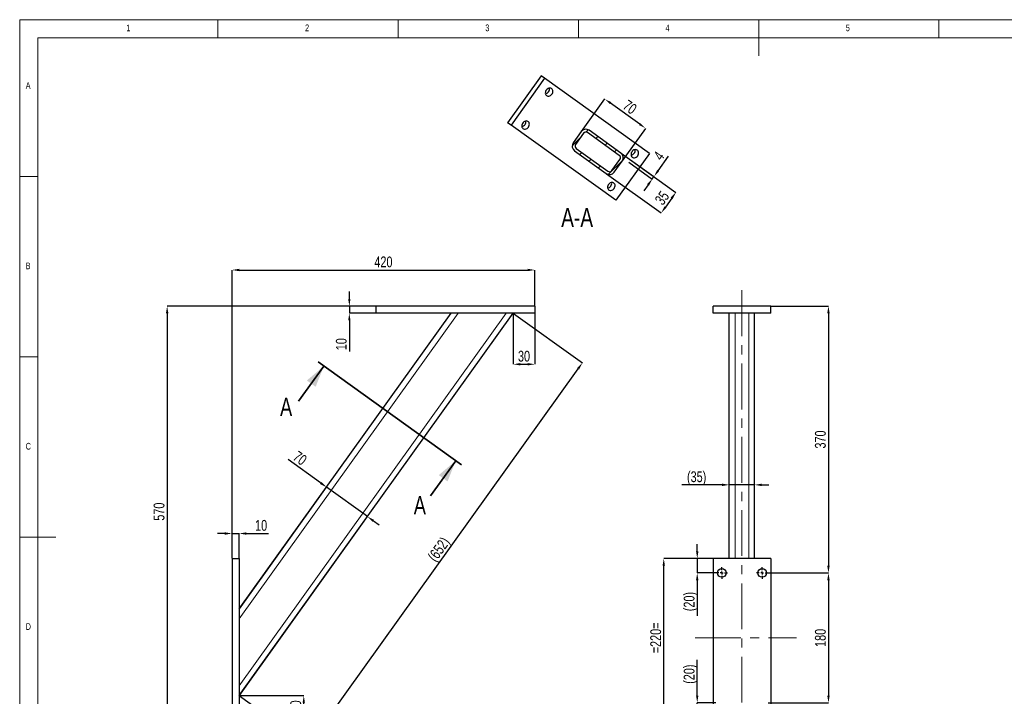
# Model space of a CAD drawing. Header units: millimetres. Extents: x 5 to 415, y 5 to 292.
# Tile 2 of 3: x 5 to 278, y 104 to 292. Entities that reach past the tile are written whole.
import ezdxf

# ---------------------------------------------------------------- set-up
doc = ezdxf.new("R2010")
doc.units = ezdxf.units.MM
doc.header["$PDSIZE"] = -1
doc.linetypes.add('CENTERX2', pattern=[20.32, 12.7, -2.54, 2.54, -2.54])
for name, color, linetype in [('COTES', 1, 'Continuous'), ('NOTES', 6, 'Continuous'), ('TRAIT-FINS', 9, 'Continuous'), ('TRAIT-MIXTES', 3, 'CENTERX2')]:
    doc.layers.add(name, color=color, linetype=linetype)
doc.layers.add('TRAIT-FORT', color=4, linetype='Continuous', lineweight=25)
doc.styles.add('SLDTEXTSTYLE0', font='TXT', dxfattribs={"width": 0.75})
doc.dimstyles.new('SLDDIMSTYLE0', dxfattribs={"dimtxt": 3, "dimasz": 2, "dimexe": 0, "dimexo": 0.0625, "dimgap": 0.75, "dimtad": 1, "dimlfac": 5, "dimrnd": 1e-09, "dimzin": 12, "dimdsep": 46, "dimtxsty": 'SLDTEXTSTYLE0', "dimsah": 1, "dimcen": 0.09, "dimadec": 0, "dimazin": 3, "dimtfac": 1, "dimtmove": 0, "dimatfit": 0, "dimfxl": 1, "dimfrac": 2, "dimtolj": 1, "dimtzin": 12, "dimarcsym": 0})
doc.dimstyles.new('SLDDIMSTYLE1', dxfattribs={"dimtxt": 3, "dimasz": 2, "dimexe": 0, "dimexo": 0.0625, "dimgap": 0.75, "dimtad": 1, "dimlfac": 5, "dimrnd": 1e-09, "dimzin": 12, "dimdsep": 46, "dimtxsty": 'SLDTEXTSTYLE0', "dimsah": 1, "dimcen": 0.09, "dimadec": 0, "dimazin": 3, "dimtfac": 1, "dimtofl": 0, "dimtmove": 0, "dimatfit": 3, "dimfxl": 1, "dimfrac": 2, "dimtolj": 1, "dimtzin": 12, "dimarcsym": 0})
doc.dimstyles.new('SLDDIMSTYLE2', dxfattribs={"dimtxt": 3, "dimasz": 2, "dimexe": 0, "dimexo": 0.0625, "dimgap": 0.75, "dimtad": 1, "dimdec": 0, "dimlfac": 5, "dimrnd": 1e-09, "dimzin": 12, "dimdsep": 46, "dimtxsty": 'SLDTEXTSTYLE0', "dimsah": 1, "dimcen": 0.09, "dimadec": 0, "dimazin": 3, "dimtfac": 1, "dimtdec": 0, "dimtofl": 0, "dimtmove": 0, "dimatfit": 3, "dimfxl": 1, "dimfrac": 2, "dimtolj": 1, "dimtzin": 12, "dimarcsym": 0})
doc.dimstyles.new('SLDDIMSTYLE3', dxfattribs={"dimtxt": 3, "dimasz": 2, "dimexe": 0, "dimexo": 0.0625, "dimgap": 0.75, "dimtad": 1, "dimdec": 0, "dimlfac": 5, "dimrnd": 1e-09, "dimzin": 12, "dimdsep": 46, "dimtxsty": 'SLDTEXTSTYLE0', "dimsah": 1, "dimcen": 0.09, "dimadec": 0, "dimazin": 3, "dimtfac": 1, "dimtdec": 0, "dimtmove": 0, "dimatfit": 0, "dimfxl": 1, "dimfrac": 2, "dimtolj": 1, "dimtzin": 12, "dimarcsym": 0})

# ---------------------------------------------------------------- blocks, each defined once
blk = doc.blocks.new('_D')
at = {"layer": 'COTES', "color": 0, "lineweight": -2, "transparency": 16777216}
for p, q in [((61.9, 149.54), (59.9, 149.54)), ((63.9, 142.67), (63.9, 149.54)), ((63.9, 149.54), (65.9, 149.54)), ((65.9, 142.67), (65.9, 149.54)), ((67.9, 149.54), (74.03, 149.54))]:
    blk.add_line(p, q, dxfattribs=at)
at = {"layer": 'COTES', "color": 0, "transparency": 16777216}
for points in [[(61.9, 149.87), (61.9, 149.2), (63.9, 149.54)], [(67.9, 149.87), (67.9, 149.2), (65.9, 149.54)]]:
    blk.add_solid(points, dxfattribs=at)
at = {"layer": 'Defpoints', "color": 0, "transparency": 16777216}
for p in [(65.9, 149.54), (63.9, 142.6), (65.9, 142.6)]:
    blk.add_point(p, dxfattribs=at)
at = {"layer": 'COTES', "color": 0, "transparency": 16777216, "insert": (71.97, 153.29), "char_height": 3, "attachment_point": 2, "style": 'SLDTEXTSTYLE0'}
blk.add_mtext('\\A1;10', dxfattribs=at)
blk = doc.blocks.new('_D_1')
at = {"layer": 'COTES', "color": 0, "lineweight": -2, "transparency": 16777216}
for p, q in [((96.45, 214.6), (96.45, 216.6)), ((103.84, 212.6), (96.45, 212.6)), ((96.45, 212.6), (96.45, 210.6)), ((103.84, 210.6), (96.45, 210.6)), ((96.45, 208.6), (96.45, 199.97))]:
    blk.add_line(p, q, dxfattribs=at)
at = {"layer": 'COTES', "color": 0, "transparency": 16777216}
for points in [[(96.12, 214.6), (96.78, 214.6), (96.45, 212.6)], [(96.12, 208.6), (96.78, 208.6), (96.45, 210.6)]]:
    blk.add_solid(points, dxfattribs=at)
at = {"layer": 'Defpoints', "color": 0, "transparency": 16777216}
for p in [(96.45, 210.6), (103.9, 212.6), (103.9, 210.6)]:
    blk.add_point(p, dxfattribs=at)
at = {"layer": 'COTES', "color": 0, "transparency": 16777216, "insert": (92.7, 202.03), "char_height": 3, "attachment_point": 2, "rotation": 90, "style": 'SLDTEXTSTYLE0'}
blk.add_mtext('\\A1;10', dxfattribs=at)
blk = doc.blocks.new('_D_2')
at = {"layer": 'COTES', "color": 0, "lineweight": -2, "transparency": 16777216}
for p, q in [((63.9, 142.67), (63.9, 222.6)), ((65.9, 222.6), (145.9, 222.6)), ((147.9, 212.67), (147.9, 222.6))]:
    blk.add_line(p, q, dxfattribs=at)
at = {"layer": 'COTES', "color": 0, "transparency": 16777216}
for points in [[(65.9, 222.94), (65.9, 222.27), (63.9, 222.6)], [(145.9, 222.94), (145.9, 222.27), (147.9, 222.6)]]:
    blk.add_solid(points, dxfattribs=at)
at = {"layer": 'Defpoints', "color": 0, "transparency": 16777216}
for p in [(147.9, 222.6), (147.9, 212.6), (63.9, 142.6)]:
    blk.add_point(p, dxfattribs=at)
at = {"layer": 'COTES', "color": 0, "transparency": 16777216, "insert": (105.9, 226.35), "char_height": 3, "attachment_point": 2, "style": 'SLDTEXTSTYLE0'}
blk.add_mtext('\\A1;420', dxfattribs=at)
blk = doc.blocks.new('_D_3')
at = {"layer": 'COTES', "color": 0, "lineweight": -2, "transparency": 16777216}
for p, q in [((103.84, 212.6), (45.9, 212.6)), ((45.9, 210.6), (45.9, 100.6)), ((63.84, 98.6), (45.9, 98.6))]:
    blk.add_line(p, q, dxfattribs=at)
at = {"layer": 'COTES', "color": 0, "transparency": 16777216}
for points in [[(45.57, 210.6), (46.24, 210.6), (45.9, 212.6)], [(45.57, 100.6), (46.24, 100.6), (45.9, 98.6)]]:
    blk.add_solid(points, dxfattribs=at)
at = {"layer": 'Defpoints', "color": 0, "transparency": 16777216}
for p in [(103.9, 212.6), (45.9, 98.6), (63.9, 98.6)]:
    blk.add_point(p, dxfattribs=at)
at = {"layer": 'COTES', "color": 0, "transparency": 16777216, "insert": (42.15, 155.6), "char_height": 3, "attachment_point": 2, "rotation": 90, "style": 'SLDTEXTSTYLE0'}
blk.add_mtext('\\A1;570', dxfattribs=at)
blk = doc.blocks.new('_D_4')
at = {"layer": 'COTES', "color": 0, "lineweight": -2, "transparency": 16777216}
for p, q in [((141.95, 210.57), (161.08, 196.85)), ((86.25, 92.48), (159.92, 195.23)), ((65.95, 104.57), (85.08, 90.85))]:
    blk.add_line(p, q, dxfattribs=at)
at = {"layer": 'COTES', "color": 0, "transparency": 16777216}
for points in [[(159.65, 195.42), (160.19, 195.03), (161.08, 196.85)], [(85.98, 92.67), (86.52, 92.28), (85.08, 90.85)]]:
    blk.add_solid(points, dxfattribs=at)
at = {"layer": 'Defpoints', "color": 0, "transparency": 16777216}
for p in [(141.9, 210.6), (161.08, 196.85), (65.9, 104.6)]:
    blk.add_point(p, dxfattribs=at)
at = {"layer": 'COTES', "color": 0, "transparency": 16777216, "insert": (120.03, 146.04), "char_height": 3, "attachment_point": 2, "rotation": 54.3602, "style": 'SLDTEXTSTYLE0'}
blk.add_mtext('\\A1;(652)', dxfattribs=at)
blk = doc.blocks.new('_D_5')
at = {"layer": 'COTES', "color": 0, "lineweight": -2, "transparency": 16777216}
for p, q in [((141.9, 210.54), (141.9, 196.46)), ((147.9, 210.54), (147.9, 196.46)), ((143.9, 196.46), (145.9, 196.46))]:
    blk.add_line(p, q, dxfattribs=at)
at = {"layer": 'COTES', "color": 0, "transparency": 16777216}
for points in [[(143.9, 196.8), (143.9, 196.13), (141.9, 196.46)], [(145.9, 196.8), (145.9, 196.13), (147.9, 196.46)]]:
    blk.add_solid(points, dxfattribs=at)
at = {"layer": 'Defpoints', "color": 0, "transparency": 16777216}
for p in [(141.9, 210.6), (147.9, 210.6), (147.9, 196.46)]:
    blk.add_point(p, dxfattribs=at)
at = {"layer": 'COTES', "color": 0, "transparency": 16777216, "insert": (144.9, 200.21), "char_height": 3, "attachment_point": 2, "style": 'SLDTEXTSTYLE0'}
blk.add_mtext('\\A1;30', dxfattribs=at)
blk = doc.blocks.new('_D_6')
at = {"layer": 'COTES', "color": 0, "lineweight": -2, "transparency": 16777216}
for p, q in [((65.97, 104.6), (83.81, 104.6)), ((83.81, 100.6), (83.81, 102.6)), ((65.97, 98.6), (83.81, 98.6))]:
    blk.add_line(p, q, dxfattribs=at)
at = {"layer": 'COTES', "color": 0, "transparency": 16777216}
for points in [[(83.48, 102.6), (84.14, 102.6), (83.81, 104.6)], [(83.48, 100.6), (84.14, 100.6), (83.81, 98.6)]]:
    blk.add_solid(points, dxfattribs=at)
at = {"layer": 'Defpoints', "color": 0, "transparency": 16777216}
for p in [(65.9, 104.6), (83.81, 104.6), (65.9, 98.6)]:
    blk.add_point(p, dxfattribs=at)
at = {"layer": 'COTES', "color": 0, "transparency": 16777216, "insert": (80.06, 101.6), "char_height": 3, "attachment_point": 2, "rotation": 90, "style": 'SLDTEXTSTYLE0'}
blk.add_mtext('\\A1;30', dxfattribs=at)
blk = doc.blocks.new('_D_7')
at = {"layer": 'COTES', "color": 0, "lineweight": -2, "transparency": 16777216}
for p, q in [((88.49, 163.56), (79.48, 170.02)), ((65.94, 128.68), (90.11, 162.39)), ((101.49, 154.24), (90.11, 162.39)), ((65.94, 104.65), (101.49, 154.24)), ((103.11, 153.07), (104.74, 151.9))]:
    blk.add_line(p, q, dxfattribs=at)
at = {"layer": 'COTES', "color": 0, "transparency": 16777216}
for points in [[(88.68, 163.83), (88.29, 163.29), (90.11, 162.39)], [(103.31, 153.34), (102.92, 152.8), (101.49, 154.24)]]:
    blk.add_solid(points, dxfattribs=at)
at = {"layer": 'Defpoints', "color": 0, "transparency": 16777216}
for p in [(90.11, 162.39), (65.9, 128.63), (65.9, 104.6)]:
    blk.add_point(p, dxfattribs=at)
at = {"layer": 'COTES', "color": 0, "transparency": 16777216, "insert": (83.64, 171.65), "char_height": 3, "attachment_point": 2, "rotation": 324.3602, "style": 'SLDTEXTSTYLE0'}
blk.add_mtext('\\A1;70', dxfattribs=at)
blk = doc.blocks.new('_D_8')
at = {"layer": 'COTES', "color": 0, "lineweight": -2, "transparency": 16777216}
for p, q in [((199.85, 163.03), (188.66, 163.03)), ((201.85, 142.67), (201.85, 163.03)), ((208.85, 163.03), (201.85, 163.03)), ((208.85, 142.67), (208.85, 163.03)), ((210.85, 163.03), (212.85, 163.03))]:
    blk.add_line(p, q, dxfattribs=at)
at = {"layer": 'COTES', "color": 0, "transparency": 16777216}
for points in [[(199.85, 163.37), (199.85, 162.7), (201.85, 163.03)], [(210.85, 163.37), (210.85, 162.7), (208.85, 163.03)]]:
    blk.add_solid(points, dxfattribs=at)
at = {"layer": 'Defpoints', "color": 0, "transparency": 16777216}
for p in [(208.85, 163.03), (201.85, 142.6), (208.85, 142.6)]:
    blk.add_point(p, dxfattribs=at)
at = {"layer": 'COTES', "color": 0, "transparency": 16777216, "insert": (192.79, 166.78), "char_height": 3, "attachment_point": 2, "style": 'SLDTEXTSTYLE0'}
blk.add_mtext('\\A1;(35)', dxfattribs=at)
blk = doc.blocks.new('_D_9')
at = {"layer": 'COTES', "color": 0, "lineweight": -2, "transparency": 16777216}
for p, q in [((213.42, 212.6), (229.35, 212.6)), ((229.35, 210.6), (229.35, 140.6)), ((212.62, 138.6), (229.35, 138.6))]:
    blk.add_line(p, q, dxfattribs=at)
at = {"layer": 'COTES', "color": 0, "transparency": 16777216}
for points in [[(229.02, 210.6), (229.69, 210.6), (229.35, 212.6)], [(229.02, 140.6), (229.69, 140.6), (229.35, 138.6)]]:
    blk.add_solid(points, dxfattribs=at)
at = {"layer": 'Defpoints', "color": 0, "transparency": 16777216}
for p in [(213.35, 212.6), (212.55, 138.6), (229.35, 138.6)]:
    blk.add_point(p, dxfattribs=at)
at = {"layer": 'COTES', "color": 0, "transparency": 16777216, "insert": (225.6, 175.6), "char_height": 3, "attachment_point": 2, "rotation": 90, "style": 'SLDTEXTSTYLE0'}
blk.add_mtext('\\A1;370', dxfattribs=at)
blk = doc.blocks.new('_D_10')
at = {"layer": 'COTES', "color": 0, "lineweight": -2, "transparency": 16777216}
for p, q in [((212.62, 138.6), (229.35, 138.6)), ((229.35, 136.6), (229.35, 104.6)), ((212.62, 102.6), (229.35, 102.6))]:
    blk.add_line(p, q, dxfattribs=at)
at = {"layer": 'COTES', "color": 0, "transparency": 16777216}
for points in [[(229.02, 136.6), (229.69, 136.6), (229.35, 138.6)], [(229.02, 104.6), (229.69, 104.6), (229.35, 102.6)]]:
    blk.add_solid(points, dxfattribs=at)
at = {"layer": 'Defpoints', "color": 0, "transparency": 16777216}
for p in [(212.55, 138.6), (212.55, 102.6), (229.35, 102.6)]:
    blk.add_point(p, dxfattribs=at)
at = {"layer": 'COTES', "color": 0, "transparency": 16777216, "insert": (225.6, 120.6), "char_height": 3, "attachment_point": 2, "rotation": 90, "style": 'SLDTEXTSTYLE0'}
blk.add_mtext('\\A1;180', dxfattribs=at)
blk = doc.blocks.new('_D_13')
at = {"layer": 'COTES', "color": 0, "lineweight": -2, "transparency": 16777216}
for p, q in [((197.29, 142.6), (183.67, 142.6)), ((183.67, 100.6), (183.67, 140.6)), ((197.29, 98.6), (183.67, 98.6))]:
    blk.add_line(p, q, dxfattribs=at)
at = {"layer": 'COTES', "color": 0, "transparency": 16777216}
for points in [[(183.33, 140.6), (184, 140.6), (183.67, 142.6)], [(183.33, 100.6), (184, 100.6), (183.67, 98.6)]]:
    blk.add_solid(points, dxfattribs=at)
at = {"layer": 'Defpoints', "color": 0, "transparency": 16777216}
for p in [(183.67, 142.6), (197.35, 142.6), (197.35, 98.6)]:
    blk.add_point(p, dxfattribs=at)
at = {"layer": 'COTES', "color": 0, "transparency": 16777216, "insert": (179.92, 120.6), "char_height": 3, "attachment_point": 2, "rotation": 90, "style": 'SLDTEXTSTYLE0'}
blk.add_mtext('\\A1;=220=', dxfattribs=at)
blk = doc.blocks.new('_D_15')
at = {"layer": 'COTES', "color": 0, "lineweight": -2, "transparency": 16777216}
for p, q in [((192.95, 144.6), (192.95, 146.6)), ((197.29, 142.6), (192.95, 142.6)), ((192.95, 142.6), (192.95, 138.6)), ((198.09, 138.6), (192.95, 138.6)), ((192.95, 136.6), (192.95, 126.73))]:
    blk.add_line(p, q, dxfattribs=at)
at = {"layer": 'COTES', "color": 0, "transparency": 16777216}
for points in [[(192.62, 144.6), (193.28, 144.6), (192.95, 142.6)], [(192.62, 136.6), (193.28, 136.6), (192.95, 138.6)]]:
    blk.add_solid(points, dxfattribs=at)
at = {"layer": 'Defpoints', "color": 0, "transparency": 16777216}
for p in [(192.95, 142.6), (197.35, 142.6), (198.15, 138.6)]:
    blk.add_point(p, dxfattribs=at)
at = {"layer": 'COTES', "color": 0, "transparency": 16777216, "insert": (189.2, 130.67), "char_height": 3, "attachment_point": 2, "rotation": 90, "style": 'SLDTEXTSTYLE0'}
blk.add_mtext('\\A1;(20)', dxfattribs=at)
blk = doc.blocks.new('_D_16')
at = {"layer": 'COTES', "color": 0, "lineweight": -2, "transparency": 16777216}
for p, q in [((192.95, 104.6), (192.95, 114.48)), ((198.09, 102.6), (192.95, 102.6)), ((192.95, 98.6), (192.95, 102.6)), ((197.29, 98.6), (192.95, 98.6)), ((192.95, 96.6), (192.95, 94.6))]:
    blk.add_line(p, q, dxfattribs=at)
at = {"layer": 'COTES', "color": 0, "transparency": 16777216}
for points in [[(192.62, 104.6), (193.28, 104.6), (192.95, 102.6)], [(192.62, 96.6), (193.28, 96.6), (192.95, 98.6)]]:
    blk.add_solid(points, dxfattribs=at)
at = {"layer": 'Defpoints', "color": 0, "transparency": 16777216}
for p in [(192.95, 102.6), (198.15, 102.6), (197.35, 98.6)]:
    blk.add_point(p, dxfattribs=at)
at = {"layer": 'COTES', "color": 0, "transparency": 16777216, "insert": (189.2, 110.54), "char_height": 3, "attachment_point": 2, "rotation": 90, "style": 'SLDTEXTSTYLE0'}
blk.add_mtext('\\A1;(20)', dxfattribs=at)
blk = doc.blocks.new('SW_CENTERMARKSYMBOL_2')
at = {"layer": 'TRAIT-MIXTES', "color": 0}
for p, q in [((-0.8, 0), (-1.6, 0)), ((0, 0), (-0.4, 0)), ((0, 0.8), (0, 1.6)), ((0, 0), (0, 0.4)), ((0, 0), (0, -0.4)), ((0, 0), (0.4, 0)), ((0.8, 0), (1.6, 0)), ((0, -0.8), (0, -1.6))]:
    blk.add_line(p, q, dxfattribs=at)
blk = doc.blocks.new('SW_CENTERMARKSYMBOL_3')
at = {"layer": 'TRAIT-MIXTES', "color": 0}
for p, q in [((-0.8, 0), (-1.6, 0)), ((0, 0), (-0.4, 0)), ((0, 0.8), (0, 1.6)), ((0, 0), (0, 0.4)), ((0, 0), (0, -0.4)), ((0, 0), (0.4, 0)), ((0.8, 0), (1.6, 0)), ((0, -0.8), (0, -1.6))]:
    blk.add_line(p, q, dxfattribs=at)
blk = doc.blocks.new('_D_25')
at = {"layer": 'COTES', "color": 0, "lineweight": -2, "transparency": 16777216}
for p, q in [((171.84, 255), (187.03, 244.11)), ((167.76, 249.31), (182.96, 238.42)), ((185.87, 242.48), (184.12, 240.05))]:
    blk.add_line(p, q, dxfattribs=at)
at = {"layer": 'COTES', "color": 0, "transparency": 16777216}
for points in [[(185.6, 242.68), (186.14, 242.29), (187.03, 244.11)], [(183.85, 240.24), (184.39, 239.85), (182.96, 238.42)]]:
    blk.add_solid(points, dxfattribs=at)
at = {"layer": 'Defpoints', "color": 0, "transparency": 16777216}
for p in [(171.79, 255.04), (167.71, 249.35), (182.96, 238.42)]:
    blk.add_point(p, dxfattribs=at)
at = {"layer": 'COTES', "color": 0, "transparency": 16777216, "insert": (181.95, 243.45), "char_height": 3, "attachment_point": 2, "rotation": 54.3602, "style": 'SLDTEXTSTYLE0'}
blk.add_mtext('\\A1;35', dxfattribs=at)
blk = doc.blocks.new('_D_26')
at = {"layer": 'COTES', "color": 0, "lineweight": -2, "transparency": 16777216}
for p, q in [((182.11, 250.1), (185.02, 254.16)), ((173.94, 252.51), (180.48, 247.83)), ((174.41, 253.16), (180.94, 248.48)), ((179.31, 246.2), (178.15, 244.57)), ((180.48, 247.83), (180.94, 248.48))]:
    blk.add_line(p, q, dxfattribs=at)
at = {"layer": 'COTES', "color": 0, "transparency": 16777216}
for points in [[(181.84, 250.3), (182.38, 249.91), (180.94, 248.48)], [(179.04, 246.39), (179.58, 246.01), (180.48, 247.83)]]:
    blk.add_solid(points, dxfattribs=at)
at = {"layer": 'Defpoints', "color": 0, "transparency": 16777216}
for p in [(173.89, 252.55), (174.35, 253.2), (180.94, 248.48)]:
    blk.add_point(p, dxfattribs=at)
at = {"layer": 'COTES', "color": 0, "transparency": 16777216, "insert": (181.1, 255.13), "char_height": 3, "attachment_point": 2, "rotation": 54.3602, "style": 'SLDTEXTSTYLE0'}
blk.add_mtext('\\A1;4', dxfattribs=at)
blk = doc.blocks.new('_D_27')
at = {"layer": 'COTES', "color": 0, "lineweight": -2, "transparency": 16777216}
for p, q in [((160.82, 261.01), (167.28, 270.02)), ((177.03, 263.03), (168.9, 268.86)), ((172.2, 252.86), (178.66, 261.86))]:
    blk.add_line(p, q, dxfattribs=at)
at = {"layer": 'COTES', "color": 0, "transparency": 16777216}
for points in [[(169.1, 269.13), (168.71, 268.58), (167.28, 270.02)], [(177.22, 263.3), (176.84, 262.76), (178.66, 261.86)]]:
    blk.add_solid(points, dxfattribs=at)
at = {"layer": 'Defpoints', "color": 0, "transparency": 16777216}
for p in [(167.28, 270.02), (160.78, 260.96), (172.16, 252.8)]:
    blk.add_point(p, dxfattribs=at)
at = {"layer": 'COTES', "color": 0, "transparency": 16777216, "insert": (175.15, 268.99), "char_height": 3, "attachment_point": 2, "rotation": 324.3602, "style": 'SLDTEXTSTYLE0'}
blk.add_mtext('\\A1;70', dxfattribs=at)

msp = doc.modelspace()

# ---------------------------------------------------------------- hatches: boundary and pattern name
at = {"layer": 'TRAIT-FINS'}
h = msp.add_hatch(dxfattribs=at)
h.set_pattern_fill('ANSI31', color=256, angle=3e-322, style=0)
edge = h.paths.add_edge_path(flags=0)
edge.add_arc((170.8607, 253.7369), 1.6, 324.360191, 414.360191)
edge.add_line((171.793, 255.0372), (163.0159, 261.3303))
edge.add_arc((162.0836, 260.0299), 1.6, 54.360191, 144.360191)
edge.add_line((160.7833, 260.9622), (158.569, 257.874))
edge.add_arc((159.8694, 256.9417), 1.6, 144.360191, 234.360191)
edge.add_line((158.9371, 255.6414), (167.7142, 249.3484))
edge.add_arc((168.6465, 250.6487), 1.6, 234.360191, 324.360191)
edge.add_line((169.9468, 249.7164), (172.161, 252.8046))
edge = h.paths.add_edge_path(flags=0)
edge.add_arc((162.0836, 260.0299), 0.8, 54.360191, 144.360191, ccw=False)
edge.add_line((162.5497, 260.6801), (171.3268, 254.3871))
edge.add_arc((170.8607, 253.7369), 0.8, -35.639809, 54.360191, ccw=False)
edge.add_line((171.5108, 253.2708), (169.2966, 250.1825))
edge.add_arc((168.6465, 250.6487), 0.8, 234.360191, 324.360191, ccw=False)
edge.add_line((168.1803, 249.9985), (159.4032, 256.2915))
edge.add_arc((159.8694, 256.9417), 0.8, 144.360191, 234.360191, ccw=False)
edge.add_line((159.2192, 257.4078), (161.4334, 260.4961))

# ---------------------------------------------------------------- linework, layer by layer
at = {"lineweight": 18}
for p, q in [((415, 292), (5, 292)), ((5, 292), (5, 5)), ((60, 287), (60, 292)), ((110, 292), (110, 287)), ((160, 287), (160, 292)), ((210, 292), (210, 282)), ((260, 287), (260, 292)), ((410, 287), (10, 287)), ((10, 287), (10, 10)), ((10, 248.5), (5, 248.5)), ((65.9035, 125.884), (126.6456, 210.6033)), ((65.9035, 107.3492), (139.9347, 210.6033)), ((203.4543, 142.6033), (203.4543, 210.6033)), ((207.2543, 142.6033), (207.2543, 210.6033)), ((5, 198.5), (10, 198.5)), ((5, 148.5), (15, 148.5))]:
    msp.add_line(p, q, dxfattribs=at)
at = {"lineweight": 35}
for p, q in [((87.7529, 197.1307), (127.5953, 168.5645)), ((82.386, 186.213), (89.3783, 195.9653)), ((118.9776, 159.9775), (125.9699, 169.7299))]:
    msp.add_line(p, q, dxfattribs=at)
for points in [[(89.3783, 195.9653), (84.6631, 191.9632), (87.1012, 190.2151)], [(125.9699, 169.7299), (121.2547, 165.7277), (123.6928, 163.9796)]]:
    msp.add_solid(points, dxfattribs=at)
at = {"layer": 'TRAIT-FORT', "lineweight": 25}
for p, q in [((149.6702, 276.4359), (140.3472, 263.4328)), ((150.6173, 275.7569), (149.6702, 276.4359)), ((150.6173, 275.7569), (141.2943, 262.7537)), ((179.6782, 254.9208), (150.6173, 275.7569)), ((141.2943, 262.7537), (140.3472, 263.4328)), ((170.3552, 241.9176), (141.2943, 262.7537)), ((160.7833, 260.9622), (158.569, 257.874)), ((161.4334, 260.4961), (159.2192, 257.4078)), ((171.3268, 254.3871), (162.5497, 260.6801)), ((171.793, 255.0372), (163.0159, 261.3303)), ((158.9371, 255.6414), (167.7142, 249.3484)), ((159.4032, 256.2915), (168.1803, 249.9985)), ((179.6782, 254.9208), (170.3552, 241.9176)), ((169.2966, 250.1825), (171.5108, 253.2708)), ((169.9468, 249.7164), (172.161, 252.8046)), ((65.9035, 128.6299), (124.6769, 210.6033)), ((65.9035, 104.6033), (141.9035, 210.6033)), ((147.9035, 212.6033), (103.9035, 212.6033)), ((103.9035, 210.6033), (103.9035, 212.6033)), ((147.9035, 210.6033), (103.9035, 210.6033)), ((147.9035, 212.6033), (147.9035, 210.6033)), ((213.3543, 212.6033), (197.3543, 212.6033)), ((197.3543, 210.6033), (197.3543, 212.6033)), ((213.3543, 210.6033), (197.3543, 210.6033)), ((201.8543, 142.6033), (201.8543, 210.6033)), ((208.8543, 142.6033), (208.8543, 210.6033)), ((213.3543, 210.6033), (213.3543, 212.6033)), ((63.9035, 142.6033), (65.9035, 142.6033)), ((63.9035, 142.6033), (63.9035, 98.6033)), ((65.9035, 142.6033), (65.9035, 98.6033)), ((213.3543, 142.6033), (197.3543, 142.6033)), ((197.3543, 142.6033), (197.3543, 98.6033)), ((213.3543, 142.6033), (213.3543, 98.6033))]:
    msp.add_line(p, q, dxfattribs=at)
at = {"layer": 'TRAIT-FORT', "lineweight": 25, "flags": 128}
for points in [[(152.6534, 271.344), (152.7933, 271.5842), (152.8829, 271.8421), (152.9174, 272.1038), (152.8949, 272.3551), (152.8168, 272.5826), (152.687, 272.774), (152.5128, 272.9188), (152.3033, 273.0095), (152.0701, 273.0409), (151.8255, 273.0115), (151.5828, 272.9229), (151.3552, 272.7798), (151.1548, 272.5899), (150.9924, 272.3634), (150.8769, 272.1127), (150.8144, 271.8511), (150.8083, 271.5928), (150.859, 271.3518), (150.9636, 271.1409), (151.1167, 270.9717), (151.3098, 270.8531), (151.5327, 270.7917), (151.7732, 270.7906), (152.0185, 270.85), (152.2552, 270.9667), (152.4707, 271.1344), (152.6534, 271.344)], [(146.1273, 262.2418), (146.2671, 262.482), (146.3568, 262.7399), (146.3913, 263.0016), (146.3688, 263.2529), (146.2907, 263.4804), (146.1609, 263.6718), (145.9866, 263.8167), (145.7772, 263.9073), (145.544, 263.9387), (145.2994, 263.9093), (145.0567, 263.8207), (144.8291, 263.6776), (144.6287, 263.4877), (144.4663, 263.2612), (144.3508, 263.0105), (144.2883, 262.7489), (144.2822, 262.4906), (144.3329, 262.2496), (144.4375, 262.0387), (144.5906, 261.8695), (144.7837, 261.7509), (145.0066, 261.6895), (145.2471, 261.6884), (145.4924, 261.7478), (145.7291, 261.8645), (145.9446, 262.0322), (146.1273, 262.2418)], [(176.4305, 254.2962), (176.5703, 254.5365), (176.66, 254.7944), (176.6945, 255.056), (176.672, 255.3074), (176.5939, 255.5349), (176.4641, 255.7262), (176.2898, 255.8711), (176.0804, 255.9617), (175.8472, 255.9932), (175.6026, 255.9638), (175.3599, 255.8752), (175.1323, 255.732), (174.9319, 255.5421), (174.7695, 255.3157), (174.654, 255.0649), (174.5915, 254.8034), (174.5854, 254.5451), (174.6361, 254.304), (174.7407, 254.0932), (174.8938, 253.9239), (175.0869, 253.8054), (175.3098, 253.7439), (175.5503, 253.7429), (175.7956, 253.8023), (176.0323, 253.919), (176.2478, 254.0866), (176.4305, 254.2962)], [(169.9044, 245.194), (170.0442, 245.4343), (170.1339, 245.6922), (170.1684, 245.9539), (170.1459, 246.2052), (170.0677, 246.4327), (169.938, 246.624), (169.7637, 246.7689), (169.5543, 246.8595), (169.3211, 246.891), (169.0765, 246.8616), (168.8338, 246.773), (168.6062, 246.6298), (168.4058, 246.4399), (168.2434, 246.2135), (168.1279, 245.9627), (168.0654, 245.7012), (168.0593, 245.4429), (168.11, 245.2018), (168.2146, 244.991), (168.3677, 244.8217), (168.5608, 244.7032), (168.7837, 244.6417), (169.0242, 244.6407), (169.2695, 244.7001), (169.5062, 244.8168), (169.7217, 244.9844), (169.9044, 245.194)]]:
    msp.add_lwpolyline(points, dxfattribs=at)
at = {"layer": 'TRAIT-FORT', "lineweight": 25}
for centre in [(199.7543, 138.6033), (210.9543, 138.6033)]:
    msp.add_circle(centre, 1.2, dxfattribs=at)
for centre, radius, start, end in [((150.6109, 272.8084), 1.3559, 279.150917, 9.569465), ((144.0848, 263.7062), 1.3559, 279.150917, 9.569465), ((162.0836, 260.0299), 1.6, 54.360191, 144.360191), ((162.0836, 260.0299), 0.8, 54.360191, 144.360191), ((159.8694, 256.9417), 1.6, 144.360191, 234.360191), ((159.8694, 256.9417), 0.8, 144.360191, 234.360191), ((170.8607, 253.7369), 0.8, 324.360191, 54.360191), ((170.8607, 253.7369), 1.6, 324.360191, 54.360191), ((174.388, 255.7606), 1.3559, 279.150917, 9.569465), ((168.6465, 250.6487), 1.6, 234.360191, 324.360191), ((168.6465, 250.6487), 0.8, 234.360191, 324.360191), ((167.8619, 246.6584), 1.3559, 279.150917, 9.569465)]:
    msp.add_arc(centre, radius, start, end, dxfattribs=at)
at = {"layer": 'TRAIT-MIXTES', "lineweight": 18}
for p, q in [((205.3543, 216.9679), (205.3543, 98.6033)), ((192.3781, 120.6033), (213.3543, 120.6033)), ((213.3543, 120.6033), (220.4873, 120.6033))]:
    msp.add_line(p, q, dxfattribs=at)

# ---------------------------------------------------------------- block references
at = {"layer": 'TRAIT-MIXTES'}
for name, p in [('SW_CENTERMARKSYMBOL_2', (199.7543, 138.6033)), ('SW_CENTERMARKSYMBOL_3', (210.9543, 138.6033))]:
    msp.add_blockref(name, p, dxfattribs=at)

# ---------------------------------------------------------------- texts
at = {"char_height": 5, "attachment_point": 1, "style": 'SLDTEXTSTYLE0'}
for insert in [(77.2394, 187.1614), (114.3318, 159.8945)]:
    msp.add_mtext('A', dxfattribs=dict(at, insert=insert))
at = {"layer": 'NOTES', "style": 'SLDTEXTSTYLE0'}
for s, insert, char_height, attachment_point in [('1', (34.5833, 290.668), 1.8521, 1), ('2', (84.1667, 290.668), 1.8521, 1), ('3', (134.1667, 290.668), 1.8521, 1), ('4', (184.1667, 290.668), 1.8521, 1), ('5', (234.1667, 290.668), 1.8521, 1), ('A', (6.6667, 274.668), 1.8521, 1), ('A-A', (159.639, 239.8043), 5.29167, 2), ('B', (6.6667, 224.668), 1.8521, 1), ('C', (6.6667, 174.668), 1.8521, 1), ('D', (6.6667, 124.668), 1.8521, 1)]:
    msp.add_mtext(s, dxfattribs=dict(at, insert=insert, char_height=char_height, attachment_point=attachment_point))

# ---------------------------------------------------------------- dimensions: what is measured, and where the dimension line sits
at = {"layer": 'COTES'}
for base, p1, p2, angle, dimstyle, picture, middle in [((167.2778, 270.0205), (172.161, 252.8046), (160.7833, 260.9622), 324.360191, 'SLDDIMSTYLE1', '_D_27', (172.9667, 265.9417)), ((182.9559, 238.4203), (171.793, 255.0372), (167.7142, 249.3484), 54.360191, 'SLDDIMSTYLE0', '_D_25', (184.9953, 241.2648)), ((180.9448, 248.4756), (173.8885, 252.5504), (174.3547, 253.2005), 54.360191, 'SLDDIMSTYLE0', '_D_26', (184.1495, 252.9454)), ((96.4499, 210.6033), (103.9035, 212.6033), (103.9035, 210.6033), 90, 'SLDDIMSTYLE0', '_D_1', (96.4499, 202.0336)), ((45.9035, 98.6033), (103.9035, 212.6033), (63.9035, 98.6033), 90, 'SLDDIMSTYLE1', '_D_3', (45.9035, 155.6033)), ((229.3543, 138.6033), (213.3543, 212.6033), (212.5543, 138.6033), 90, 'SLDDIMSTYLE1', '_D_9', (229.3543, 175.6033)), ((90.1111, 162.3931), (65.9035, 104.6033), (65.9035, 128.6299), 324.360191, 'SLDDIMSTYLE0', '_D_7', (81.4561, 168.5985)), ((229.3543, 102.6033), (212.5543, 138.6033), (212.5543, 102.6033), 90, 'SLDDIMSTYLE1', '_D_10', (229.3543, 120.6033)), ((83.8096, 104.6033), (65.9035, 98.6033), (65.9035, 104.6033), 90, 'SLDDIMSTYLE0', '_D_6', (83.8096, 101.6033))]:
    dim = msp.add_linear_dim(base=base, p1=p1, p2=p2, angle=angle, dimstyle=dimstyle, dxfattribs=at)
    dim.commit()
    dim.dimension.update_dxf_attribs({"geometry": picture, "text_midpoint": middle, "dimtype": 160})
for base, p1, p2, dimstyle, picture, middle in [((147.9035, 222.6033), (63.9035, 142.6033), (147.9035, 212.6033), 'SLDDIMSTYLE1', '_D_2', (105.9035, 222.6033)), ((147.9035, 196.4638), (141.9035, 210.6033), (147.9035, 210.6033), 'SLDDIMSTYLE3', '_D_5', (144.9035, 196.4638)), ((65.9035, 149.5357), (63.9035, 142.6033), (65.9035, 142.6033), 'SLDDIMSTYLE0', '_D', (71.966, 149.5357))]:
    dim = msp.add_linear_dim(base=base, p1=p1, p2=p2, dimstyle=dimstyle, dxfattribs=at)
    dim.commit()
    dim.dimension.update_dxf_attribs({"geometry": picture, "text_midpoint": middle, "dimtype": 160})
for base, p1, p2, angle, text, dimstyle, picture, middle in [((161.0821, 196.8526), (65.9035, 104.6033), (141.9035, 210.6033), 54.360191, '(<>)', 'SLDDIMSTYLE2', '_D_4', (123.0821, 143.8526)), ((192.9498, 142.6033), (198.1543, 138.6033), (197.3543, 142.6033), 90, '(<>)', 'SLDDIMSTYLE0', '_D_15', (192.9498, 130.6658)), ((183.6667, 142.6033), (197.3543, 98.6033), (197.3543, 142.6033), 90, '=<>=', 'SLDDIMSTYLE1', '_D_13', (183.6667, 120.6033)), ((192.9498, 102.6033), (197.3543, 98.6033), (198.1543, 102.6033), 90, '(<>)', 'SLDDIMSTYLE0', '_D_16', (192.9498, 110.5408))]:
    dim = msp.add_linear_dim(base=base, p1=p1, p2=p2, angle=angle, text=text, dimstyle=dimstyle, dxfattribs=at)
    dim.commit()
    dim.dimension.update_dxf_attribs({"geometry": picture, "text_midpoint": middle, "dimtype": 160})
dim = msp.add_linear_dim(base=(208.8543, 163.0344), p1=(201.8543, 142.6033), p2=(208.8543, 142.6033), text='(<>)', dimstyle='SLDDIMSTYLE0', dxfattribs=at)
dim.commit()
dim.dimension.update_dxf_attribs({"geometry": '_D_8', "text_midpoint": (192.7854, 163.0344), "dimtype": 160})

doc.saveas('drawing.dxf')
